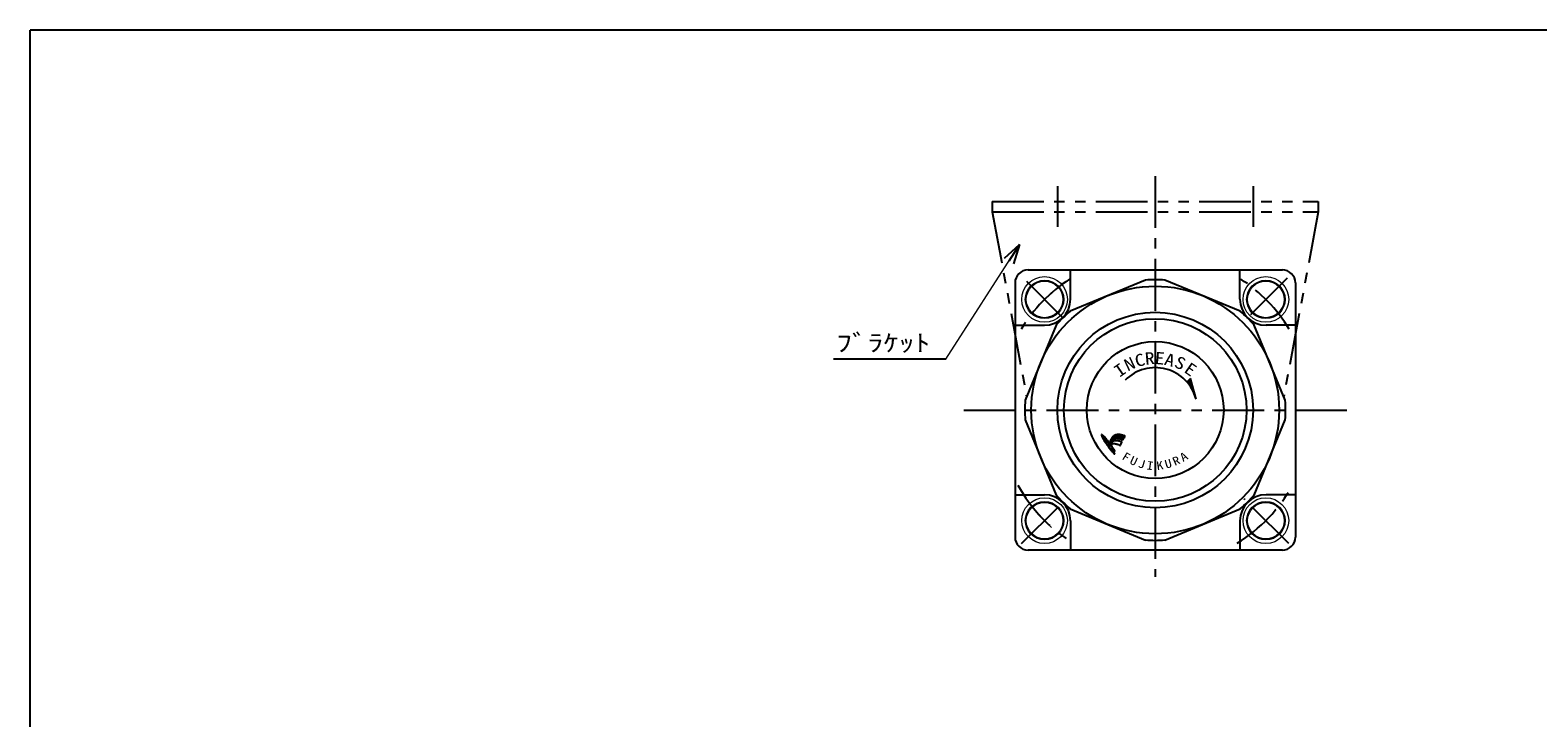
# Model space of a CAD drawing. Header units: millimetres. Extents: x -190 to 204, y -140 to 142.
# Tile 2 of 3: x -190 to 41, y 36 to 142. Entities that reach past the tile are written whole.
import ezdxf
from ezdxf.enums import TextEntityAlignment as Align

# ---------------------------------------------------------------- set-up
doc = ezdxf.new("R2010")
doc.units = ezdxf.units.MM
doc.header["$LTSCALE"] = 0.25
doc.linetypes.add('CENTER', pattern=[50.8, 31.75, -6.35, 6.35, -6.35])
doc.linetypes.add('PHANTOM', pattern=[63.5, 31.75, -6.35, 6.35, -6.35, 6.35, -6.35])
doc.layers.add('Layer0014', color=7, linetype='Continuous')
doc.layers.add('ZUWAKU', color=7, linetype='Continuous')
doc.styles.add('FdaStyle0', font='txt.shx', dxfattribs={"width": 0.8, "bigfont": 'bigfont'})
doc.styles.add('FdaStyle1', font='ＭＳ ゴシック', dxfattribs={"width": 0.616})

# ---------------------------------------------------------------- blocks, each defined once
blk = doc.blocks.new('DC_GROUP_RP2-0.5-1_2')
at = {"color": 4, "linetype": 'Continuous', "lineweight": 25}
blk.add_line((-22.51, 79.35), (-22.6, 79.37), dxfattribs=at)
for centre, radius, start, end in [((-22.27, 77.65), 2.25, 154.1596, 156.5211), ((-20.1, 76.5), 4.7, 151.9983, 153.0993), ((-21.51, 77.34), 3.06, 151.7036, 153.3939), ((-23.03, 78.12), 1.35, 146.3137, 150.2603), ((-20.43, 76.48), 4.43, 145.7977, 147.2876), ((-23.74, 78.72), 0.428, 137.9478, 145.4483), ((-19.64, 75.35), 5.74, 139.6104, 140.4429), ((-23.35, 78.51), 0.863, 133.8815, 139.3431), ((-23.55, 78.71), 0.579, 126.6419, 133.6018), ((-30.28, 88.03), 10.92, 305.802, 306.198), ((-23.16, 78.37), 1.09, 123.5906, 128.4094), ((-23.37, 78.64), 0.747, 113.6113, 121.5603), ((-23.13, 78.15), 1.29, 109.8131, 114.4884), ((-23.16, 78.17), 1.26, 105.6944, 109.3068), ((-23.36, 78.92), 0.485, 101.7235, 106.5255), ((-23.12, 77.9), 1.54, 99.1241, 102.6775), ((-23.16, 78.07), 1.36, 93.8559, 98.561), ((-23.16, 78.09), 1.35, 90.2765, 94.1452), ((-23.17, 77.68), 1.75, 87.3084, 89.7512), ((-23.45, 69.8), 9.64, 87.3301, 87.8618), ((-23.05, 78.27), 1.16, 84.1175, 87.6106), ((-23.47, 74.82), 4.64, 82.4113, 83.3245), ((-23.59, 73.2), 6.25, 82.4618, 83.2741), ((-22.97, 77.96), 1.46, 78.7109, 82.0424), ((-23.86, 73.57), 5.93, 77.6612, 78.5158), ((-23.37, 75.28), 4.16, 76.5305, 78.1041), ((-24.18, 71.93), 7.61, 75.3044, 76.4448), ((-23.54, 74.39), 5.06, 74.0939, 75.2655)]:
    blk.add_arc(centre, radius, start, end, dxfattribs=at)
blk = doc.blocks.new('DC_GROUP_RP2-0.5-1_3')
at = {"color": 4, "linetype": 'Continuous', "lineweight": 25}
blk.add_line((-24.39, 78.42), (-24.49, 78.23), dxfattribs=at)
for centre, radius, start, end in [((-19.02, 75.55), 6.08, 155.7385, 157.3306), ((-17.04, 74.58), 8.29, 153.8872, 155.2023), ((-3.37, 68.2), 23.37, 153.7299, 154.0739)]:
    blk.add_arc(centre, radius, start, end, dxfattribs=at)
blk = doc.blocks.new('DC_GROUP_RP2-0.5-1_4')
at = {"color": 4, "linetype": 'Continuous', "lineweight": 25}
for centre, radius, start, end in [((-23.65, 78.28), 0.451, 115.6669, 136.3331), ((-23.25, 77.61), 1.23, 106.453, 118.6432), ((-23.39, 77.88), 0.935, 87.9667, 103.3335), ((-23.34, 77.1), 1.71, 82.9246, 90.3904), ((-23.78, 73.98), 4.86, 78.9614, 82.3102), ((-23.48, 75.33), 3.48, 76.1085, 79.5651), ((-24.75, 70.46), 8.51, 74.2397, 75.6821), ((-17.65, 74.24), 7.73, 150.2166, 151.9818), ((-22.04, 76.78), 2.66, 143.5786, 150.7996), ((-22.47, 77.05), 2.15, 134.1532, 142.386)]:
    blk.add_arc(centre, radius, start, end, dxfattribs=at)
blk = doc.blocks.new('DC_GROUP_RP2-0.5-1_5')
at = {"color": 4, "linetype": 'Continuous', "lineweight": 25}
for centre, radius, start, end in [((-22.42, 78.7), 0.0529, 252.8981, 295.1278), ((-22.68, 79.08), 0.514, 303.2931, 308.7069), ((-22.37, 78.71), 0.0276, 285.4206, 1.2643), ((-53, 92.35), 33.56, 336.0229, 336.3317), ((1.47, 68.22), 26.01, 155.4396, 155.8221), ((-14.33, 75.56), 8.6, 155.419, 156.1641), ((-22.21, 79.13), 0.143, 52.5201, 66.2857), ((-22.78, 79.46), 0.712, 332.7063, 339.2217), ((-22.14, 79.22), 0.0258, 332.3209, 49.311)]:
    blk.add_arc(centre, radius, start, end, dxfattribs=at)
blk = doc.blocks.new('DC_GROUP_RP2-0.5-1_6')
at = {"color": 4, "linetype": 'Continuous', "lineweight": 25}
for centre, radius, start, end in [((-23.48, 77.44), 1.06, 101.4115, 111.7469), ((-23.52, 77.23), 1.26, 88.7756, 97.5488), ((-23.43, 76.94), 1.55, 84.5826, 92.4321), ((-23.6, 76.29), 2.22, 75.5586, 81.7984), ((-28.44, 54.94), 24.11, 76.5307, 77.0586), ((-27.05, 61.32), 17.58, 75.2581, 76.0873)]:
    blk.add_arc(centre, radius, start, end, dxfattribs=at)
blk = doc.blocks.new('DC_GROUP_RP2-0.5-1_7')
at = {"color": 4, "linetype": 'Continuous', "lineweight": 25}
for centre, radius, start, end in [((-19.61, 74.77), 5.74, 146.4952, 148.654), ((-22.96, 76.98), 1.73, 140.1478, 146.2166), ((-23.01, 77.02), 1.66, 133.9103, 140.1366), ((-23.39, 77.43), 1.11, 124.9045, 134.3384), ((-23.17, 77.04), 1.55, 116.7491, 123.3108)]:
    blk.add_arc(centre, radius, start, end, dxfattribs=at)
blk = doc.blocks.new('DC_GROUP_RP2-0.5-1_8')
at = {"color": 4, "linetype": 'Continuous', "lineweight": 25}
for centre, radius, start, end in [((-23.72, 77.17), 0.882, 125.0997, 135.311), ((-23.9, 77.38), 0.609, 106.7194, 123.1077), ((-23.82, 77.12), 0.889, 95.0209, 106.77), ((-23.83, 77.21), 0.792, 83.4318, 94.9938), ((-23.91, 76.39), 1.62, 77.2777, 83.6899), ((-24.65, 73.28), 4.81, 74.4539, 76.9118), ((-25.42, 70.05), 8.13, 73.7332, 75.3101), ((-39.28, 26.34), 53.99, 72.4107, 72.6038), ((-22.27, 80.2), 2.5, 253.7235, 257.0779)]:
    blk.add_arc(centre, radius, start, end, dxfattribs=at)
blk = doc.blocks.new('DC_GROUP_RP2-0.5-1_9')
at = {"color": 4, "linetype": 'Continuous', "lineweight": 25}
for centre, radius, start, end in [((-22.83, 77.84), 0.073, 272.1073, 297.0668), ((-22.86, 77.87), 0.109, 305.6302, 324.6945)]:
    blk.add_arc(centre, radius, start, end, dxfattribs=at)
blk = doc.blocks.new('DC_GROUP_RP2-0.5-1_10')
at = {"color": 4, "linetype": 'Continuous', "lineweight": 25}
for centre, radius, start, end in [((-22.59, 78.29), 0.0381, 38.3896, 74.0601), ((-22.61, 78.29), 0.0481, 350.6874, 21.1754)]:
    blk.add_arc(centre, radius, start, end, dxfattribs=at)
blk = doc.blocks.new('DC_GROUP_RP2-0.5-1_11')
at = {"color": 4, "linetype": 'Continuous', "lineweight": 25}
for centre, radius, start, end in [((-45.22, 63.13), 25.61, 33.693, 34.9555), ((-39.82, 66.92), 19.02, 31.6958, 33.2354)]:
    blk.add_arc(centre, radius, start, end, dxfattribs=at)
blk = doc.blocks.new('DC_GROUP_RP2-0.5-1_12')
at = {"color": 4, "linetype": 'Continuous', "lineweight": 25}
for centre, radius, start, end in [((-41.14, 65.55), 20.82, 34.3135, 35.9326), ((-35.5, 69.58), 13.89, 31.5928, 33.7135)]:
    blk.add_arc(centre, radius, start, end, dxfattribs=at)
blk = doc.blocks.new('DC_GROUP_RP2-0.5-1_13')
at = {"color": 4, "linetype": 'Continuous', "lineweight": 25}
for centre, radius, start, end in [((-23.7, 76.93), 0.0743, 291.388, 320.612), ((-23.69, 76.9), 0.056, 336.9074, 12.2453)]:
    blk.add_arc(centre, radius, start, end, dxfattribs=at)
blk = doc.blocks.new('DC_GROUP_RP2-0.5-1_14')
at = {"color": 4, "linetype": 'Continuous', "lineweight": 25}
for centre, radius, start, end in [((-23.7, 76.46), 0.0169, 260.8193, 351.1807), ((-23.98, 76.5), 0.303, 352.0672, 4.6376)]:
    blk.add_arc(centre, radius, start, end, dxfattribs=at)
blk = doc.blocks.new('DC_GROUP_RP2-0.5-1_15')
at = {"color": 4, "linetype": 'Continuous', "lineweight": 25}
for centre, radius, start, end in [((-24.56, 78.89), 0.67, 192.2371, 200.6896), ((-23.77, 79.21), 1.52, 201.5019, 208.2552), ((-19.59, 81.44), 6.26, 208.0826, 210.419), ((-20.95, 80.6), 4.66, 210.0026, 213.4797), ((-8.12, 89.03), 20.01, 213.3592, 214.7519), ((-16.77, 83), 9.46, 214.6023, 216.9552), ((-12.76, 86.14), 14.56, 217.3477, 218.6891), ((-13.9, 85.03), 12.98, 218.0128, 219.9295), ((-22.27, 78.04), 2.07, 220.2779, 227.3133)]:
    blk.add_arc(centre, radius, start, end, dxfattribs=at)
blk = doc.blocks.new('DC_GROUP_RP2-0.5-1_16')
at = {"color": 4, "linetype": 'Continuous', "lineweight": 25}
for centre, radius, start, end in [((-26.35, 77.18), 1.99, 46.4098, 53.1264), ((-27.09, 76.49), 3.01, 39.4447, 45.1725), ((-31.43, 72.9), 8.63, 37.5621, 39.5655)]:
    blk.add_arc(centre, radius, start, end, dxfattribs=at)
blk = doc.blocks.new('DC_GROUP_RP2-0.5-1_17')
at = {"color": 4, "linetype": 'Continuous', "lineweight": 25}
for centre, radius, start, end in [((-25.17, 78.76), 0.0485, 137.1831, 190.911), ((-25.21, 78.7), 0.0872, 48.1818, 84.101)]:
    blk.add_arc(centre, radius, start, end, dxfattribs=at)
blk = doc.blocks.new('DC_GROUP_RP2-0.5-1_18')
at = {"color": 4, "linetype": 'Continuous', "lineweight": 25}
for centre, radius, start, end in [((-24.59, 78.2), 0.0442, 283.2865, 322.9887), ((-24.76, 78.3), 0.237, 328.3091, 341.1705)]:
    blk.add_arc(centre, radius, start, end, dxfattribs=at)
blk = doc.blocks.new('DC_GROUP_RP2-0.5-1_19')
at = {"color": 4, "linetype": 'Continuous', "lineweight": 25}
for centre, radius, start, end in [((-26.63, 78.03), 1.72, 47.4334, 54.4999), ((-28.64, 75.92), 4.64, 42.8097, 46.8039), ((-30.8, 73.92), 7.58, 40.4704, 42.783), ((-33.87, 71.14), 11.72, 39.1649, 41.0993), ((-33.25, 71.79), 10.84, 36.4519, 38.5629)]:
    blk.add_arc(centre, radius, start, end, dxfattribs=at)
blk = doc.blocks.new('DC_GROUP_RP2-0.5-1_20')
at = {"color": 4, "linetype": 'Continuous', "lineweight": 25}
for centre, radius, start, end in [((-25.59, 79.34), 0.127, 138.8509, 166.2792), ((-25.64, 79.35), 0.0836, 86.8462, 123.2548)]:
    blk.add_arc(centre, radius, start, end, dxfattribs=at)
blk = doc.blocks.new('DC_GROUP_RP2-0.5-1_21')
at = {"color": 4, "linetype": 'Continuous', "lineweight": 25}
for centre, radius, start, end in [((-24.43, 79.67), 1.32, 193.3258, 201.5156), ((-23.49, 80.1), 2.34, 202.9342, 210.0439), ((-16.4, 84.11), 10.49, 209.6145, 211.8441), ((-12.46, 86.49), 15.1, 211.6163, 213.1514), ((5.63, 98.41), 36.76, 213.2841, 213.9605)]:
    blk.add_arc(centre, radius, start, end, dxfattribs=at)
blk = doc.blocks.new('DC_GROUP_RP2-0.5-1_22')
at = {"color": 4, "linetype": 'Continuous', "lineweight": 25}
for centre, radius, start, end in [((14.15, 106.39), 48.32, 216.1662, 216.4812), ((-1.83, 94.59), 28.45, 216.5121, 217.1406), ((42.15, 128.06), 83.72, 217.2285, 217.4483), ((-17.47, 82.32), 8.58, 217.0043, 218.598), ((-17.92, 82.06), 8.06, 219.1584, 220.9647), ((-18.15, 81.78), 7.7, 220.5305, 222.5038), ((-21.48, 78.77), 3.22, 223.039, 226.3838)]:
    blk.add_arc(centre, radius, start, end, dxfattribs=at)
blk = doc.blocks.new('DC_GROUP_RP2-0.5-1_23')
at = {"color": 4, "linetype": 'Continuous', "lineweight": 25}
for p, q in [((-24.28, 78.64), (-23.97, 78.6)), ((-24.27, 78.68), (-23.94, 78.63)), ((-24.25, 78.71), (-23.9, 78.65)), ((-24.23, 78.74), (-23.85, 78.68)), ((-24.22, 78.78), (-23.8, 78.71)), ((-24.2, 78.81), (-23.74, 78.74)), ((-24.18, 78.84), (-23.68, 78.76)), ((-24.16, 78.87), (-23.61, 78.79)), ((-24.14, 78.9), (-23.5, 78.8)), ((-24.11, 78.94), (-23.32, 78.81)), ((-24.09, 78.97), (-22.35, 78.69)), ((-24.07, 79), (-22.33, 78.73)), ((-24.04, 79.03), (-22.32, 78.76)), ((-24.02, 79.06), (-22.3, 78.79)), ((-23.99, 79.09), (-22.29, 78.83)), ((-23.96, 79.12), (-22.27, 78.86)), ((-23.93, 79.16), (-22.26, 78.89)), ((-23.89, 79.18), (-22.24, 78.92)), ((-23.85, 79.21), (-22.23, 78.96)), ((-23.81, 79.24), (-22.21, 78.99)), ((-23.77, 79.27), (-22.2, 79.02)), ((-23.72, 79.3), (-22.18, 79.06)), ((-23.66, 79.33), (-22.17, 79.09)), ((-23.6, 79.35), (-22.15, 79.12)), ((-23.53, 79.38), (-22.14, 79.16)), ((-23.45, 79.4), (-22.12, 79.19)), ((-23.35, 79.42), (-22.11, 79.22)), ((-23.2, 79.43), (-22.18, 79.27)), ((-22.86, 79.41), (-22.64, 79.38)), ((-22.6, 78.7), (-22.39, 78.66)), ((-24.64, 77.89), (-24.48, 77.86)), ((-24.63, 77.92), (-24.46, 77.89)), ((-24.62, 77.85), (-24.5, 77.83)), ((-24.61, 77.95), (-24.45, 77.93)), ((-24.6, 77.99), (-24.43, 77.96)), ((-24.59, 77.81), (-24.51, 77.8)), ((-24.58, 78.02), (-24.41, 77.99)), ((-24.57, 78.05), (-24.39, 78.02)), ((-24.56, 77.77), (-24.54, 77.76)), ((-24.55, 78.09), (-24.37, 78.06)), ((-24.54, 78.12), (-24.35, 78.09)), ((-24.52, 78.15), (-24.34, 78.12)), ((-24.51, 78.18), (-24.32, 78.15)), ((-24.49, 78.22), (-24.3, 78.19)), ((-24.47, 78.25), (-24.28, 78.22)), ((-24.46, 78.28), (-24.26, 78.25)), ((-24.44, 78.32), (-24.23, 78.28)), ((-24.43, 78.35), (-24.21, 78.31)), ((-24.41, 78.38), (-24.19, 78.35)), ((-24.39, 78.41), (-24.17, 78.38)), ((-24.38, 78.45), (-24.14, 78.41)), ((-24.36, 78.48), (-24.11, 78.44)), ((-24.35, 78.51), (-24.09, 78.47)), ((-24.33, 78.55), (-24.06, 78.5)), ((-24.32, 78.58), (-24.03, 78.53)), ((-24.3, 78.61), (-24, 78.56))]:
    blk.add_line(p, q, dxfattribs=at)
blk = doc.blocks.new('DC_GROUP_RP2-0.5-1_24')
at = {"color": 4, "linetype": 'Continuous', "lineweight": 25}
for p, q in [((-24.27, 77.78), (-24.2, 77.77)), ((-24.27, 77.75), (-24.18, 77.73)), ((-24.24, 77.71), (-24.15, 77.69)), ((-24.21, 77.67), (-24.12, 77.65)), ((-24.18, 77.63), (-24.09, 77.61)), ((-24.15, 77.59), (-24.07, 77.57)), ((-24.13, 77.55), (-24.04, 77.53)), ((-24.1, 77.51), (-24.01, 77.5)), ((-24.07, 77.47), (-23.98, 77.46)), ((-24.04, 77.43), (-23.96, 77.42)), ((-24.02, 77.39), (-23.93, 77.38)), ((-23.99, 77.35), (-23.91, 77.34)), ((-23.96, 77.31), (-23.88, 77.3)), ((-23.93, 77.27), (-23.85, 77.26)), ((-23.91, 77.23), (-23.83, 77.22)), ((-23.88, 77.19), (-23.8, 77.18)), ((-23.86, 77.15), (-23.78, 77.14)), ((-23.83, 77.11), (-23.75, 77.1)), ((-23.8, 77.07), (-23.73, 77.06)), ((-23.78, 77.03), (-23.7, 77.02)), ((-23.75, 76.99), (-23.68, 76.98)), ((-23.73, 76.95), (-23.65, 76.94)), ((-23.71, 76.92), (-23.63, 76.9)), ((-23.68, 76.88), (-23.65, 76.87))]:
    blk.add_line(p, q, dxfattribs=at)
blk = doc.blocks.new('DC_GROUP_RP2-0.5-1_25')
at = {"color": 4, "linetype": 'Continuous', "lineweight": 25}
for p, q in [((-25.7, 79.39), (-25.53, 79.36)), ((-25.7, 79.35), (-25.48, 79.32)), ((-25.69, 79.31), (-25.44, 79.27)), ((-25.68, 79.42), (-25.59, 79.4)), ((-25.68, 79.28), (-25.39, 79.23)), ((-25.67, 79.24), (-25.35, 79.19)), ((-25.66, 79.2), (-25.31, 79.15)), ((-25.64, 79.16), (-25.27, 79.1)), ((-25.62, 79.13), (-25.23, 79.06)), ((-25.61, 79.09), (-25.19, 79.02)), ((-25.59, 79.05), (-25.15, 78.98)), ((-25.57, 79.01), (-25.12, 78.94)), ((-25.55, 78.97), (-25.08, 78.9)), ((-25.53, 78.93), (-25.05, 78.86)), ((-25.5, 78.89), (-25.01, 78.82)), ((-25.48, 78.85), (-24.98, 78.77)), ((-25.46, 78.82), (-25.21, 78.78)), ((-25.44, 78.78), (-25.21, 78.74)), ((-25.41, 78.74), (-25.2, 78.7)), ((-25.39, 78.7), (-25.19, 78.67)), ((-25.36, 78.66), (-25.18, 78.63)), ((-25.34, 78.62), (-25.16, 78.59)), ((-25.15, 78.77), (-24.94, 78.73)), ((-25.09, 78.72), (-24.91, 78.69)), ((-25.04, 78.68), (-24.87, 78.65)), ((-24.99, 78.64), (-24.84, 78.61)), ((-25.32, 78.58), (-25.14, 78.55)), ((-25.29, 78.54), (-25.12, 78.51)), ((-25.27, 78.5), (-25.1, 78.48)), ((-25.24, 78.46), (-25.08, 78.44)), ((-25.22, 78.42), (-25.06, 78.4)), ((-25.19, 78.38), (-25.04, 78.36)), ((-25.17, 78.34), (-25.02, 78.32)), ((-25.14, 78.3), (-24.99, 78.28)), ((-25.12, 78.27), (-24.97, 78.24)), ((-25.09, 78.23), (-24.95, 78.2)), ((-25.07, 78.19), (-24.92, 78.16)), ((-25.04, 78.15), (-24.9, 78.12)), ((-25.01, 78.11), (-24.87, 78.09)), ((-24.99, 78.07), (-24.85, 78.05)), ((-24.96, 78.03), (-24.82, 78.01)), ((-24.95, 78.59), (-24.8, 78.57)), ((-24.93, 77.99), (-24.8, 77.97)), ((-24.91, 78.55), (-24.77, 78.53)), ((-24.91, 77.95), (-24.77, 77.93)), ((-24.88, 77.91), (-24.74, 77.89)), ((-24.87, 78.51), (-24.74, 78.49)), ((-24.85, 77.87), (-24.72, 77.85)), ((-24.83, 78.47), (-24.71, 78.45)), ((-24.82, 77.83), (-24.69, 77.81)), ((-24.8, 78.43), (-24.68, 78.41)), ((-24.8, 77.79), (-24.66, 77.77)), ((-24.77, 78.39), (-24.64, 78.37)), ((-24.77, 77.75), (-24.64, 77.73)), ((-24.74, 77.71), (-24.61, 77.69)), ((-24.73, 78.35), (-24.61, 78.33)), ((-24.71, 77.67), (-24.58, 77.65)), ((-24.7, 78.31), (-24.58, 78.29)), ((-24.68, 77.63), (-24.55, 77.61)), ((-24.67, 78.26), (-24.55, 78.25)), ((-24.65, 77.59), (-24.53, 77.57)), ((-24.63, 78.22), (-24.54, 78.21)), ((-24.62, 77.55), (-24.5, 77.53)), ((-24.6, 78.18), (-24.56, 78.18)), ((-24.59, 77.51), (-24.47, 77.49)), ((-24.56, 77.47), (-24.44, 77.45)), ((-24.53, 77.43), (-24.41, 77.41)), ((-24.5, 77.39), (-24.38, 77.37)), ((-24.46, 77.35), (-24.35, 77.33)), ((-24.43, 77.31), (-24.32, 77.29)), ((-24.4, 77.27), (-24.29, 77.25)), ((-24.37, 77.23), (-24.26, 77.21)), ((-24.34, 77.19), (-24.23, 77.17)), ((-24.31, 77.15), (-24.2, 77.13)), ((-24.28, 77.11), (-24.16, 77.09)), ((-24.25, 77.06), (-24.13, 77.05)), ((-24.22, 77.02), (-24.1, 77.01)), ((-24.19, 76.98), (-24.07, 76.97)), ((-24.15, 76.94), (-24.04, 76.92)), ((-24.12, 76.9), (-24, 76.88)), ((-24.09, 76.86), (-23.97, 76.84)), ((-24.05, 76.82), (-23.94, 76.8)), ((-24.02, 76.78), (-23.9, 76.76)), ((-23.98, 76.74), (-23.87, 76.72)), ((-23.94, 76.7), (-23.83, 76.68)), ((-23.91, 76.66), (-23.8, 76.64)), ((-23.87, 76.62), (-23.76, 76.6)), ((-23.83, 76.57), (-23.72, 76.56)), ((-23.79, 76.53), (-23.68, 76.51)), ((-23.75, 76.49), (-23.68, 76.48)), ((-23.71, 76.45), (-23.69, 76.44))]:
    blk.add_line(p, q, dxfattribs=at)
blk = doc.blocks.new('DC_GROUP_RP2-0.5-1_1')
at = {"color": 4, "linetype": 'Continuous', "lineweight": 25}
for p, q in [((-24.63, 77.9), (-24.64, 77.89)), ((-24.64, 77.89), (-24.56, 77.76)), ((-24.56, 77.76), (-24.52, 77.79)), ((-24.51, 77.76), (-24.53, 77.72)), ((-24.53, 77.72), (-24.47, 77.65)), ((-24.47, 77.87), (-24.52, 77.79)), ((-24.47, 77.65), (-24.45, 77.67)), ((-24.35, 77.79), (-24.45, 77.67)), ((-24.23, 77.81), (-24.29, 77.77)), ((-22.77, 77.8), (-22.56, 78.28))]:
    blk.add_line(p, q, dxfattribs=at)
at = {"linetype": 'Continuous'}
for name in ['DC_GROUP_RP2-0.5-1_20', 'DC_GROUP_RP2-0.5-1_21', 'DC_GROUP_RP2-0.5-1_25', 'DC_GROUP_RP2-0.5-1_19', 'DC_GROUP_RP2-0.5-1_17', 'DC_GROUP_RP2-0.5-1_15', 'DC_GROUP_RP2-0.5-1_16', 'DC_GROUP_RP2-0.5-1_23', 'DC_GROUP_RP2-0.5-1_4', 'DC_GROUP_RP2-0.5-1_2', 'DC_GROUP_RP2-0.5-1_5', 'DC_GROUP_RP2-0.5-1_22', 'DC_GROUP_RP2-0.5-1_3', 'DC_GROUP_RP2-0.5-1_18', 'DC_GROUP_RP2-0.5-1_7', 'DC_GROUP_RP2-0.5-1_8', 'DC_GROUP_RP2-0.5-1_12', 'DC_GROUP_RP2-0.5-1_24', 'DC_GROUP_RP2-0.5-1_11', 'DC_GROUP_RP2-0.5-1_6', 'DC_GROUP_RP2-0.5-1_14', 'DC_GROUP_RP2-0.5-1_13', 'DC_GROUP_RP2-0.5-1_9', 'DC_GROUP_RP2-0.5-1_10']:
    blk.add_blockref(name, (0, 0), dxfattribs=at)
blk = doc.blocks.new('DC_GROUP_RP2-0.5-1_26')
at = {"color": 4, "linetype": 'Continuous', "lineweight": 25}
for p, q in [((-18.97, 103.14), (-30.5, 98.36)), ((-4.42, 98.36), (-15.96, 103.14)), ((-32.63, 96.24), (-37.41, 84.7)), ((2.48, 84.7), (-2.3, 96.24)), ((-37.41, 81.69), (-32.63, 70.15)), ((-2.3, 70.15), (2.48, 81.69)), ((-30.5, 68.03), (-18.97, 63.25)), ((-15.96, 63.25), (-4.42, 68.03))]:
    blk.add_line(p, q, dxfattribs=at)
blk.add_circle((-17.46, 83.2), 19, dxfattribs=at)
for start, end in [(85.6949, 94.3051), (130.6949, 139.3051), (40.6949, 49.3051), (175.6949, 184.3051), (355.6949, 4.3051), (220.6949, 229.3051), (310.6949, 319.3051), (265.6949, 274.3051)]:
    blk.add_arc((-17.46, 83.2), 20, start, end, dxfattribs=at)
blk = doc.blocks.new('DC_GROUP_RP2-0.5-1_33')
at = {"color": 4, "linetype": 'Continuous', "lineweight": 13}
for p, q in [((-33.37, 101.23), (-35.5, 99.11)), ((-35.5, 101.23), (-33.37, 99.11))]:
    blk.add_line(p, q, dxfattribs=at)
for radius in [3.5, 2.95, 2.8]:
    blk.add_circle((-34.43, 100.17), radius, dxfattribs=at)
blk = doc.blocks.new('DC_GROUP_RP2-0.5-1_34')
at = {"color": 4, "linetype": 'Continuous', "lineweight": 13}
for p, q in [((0.57, 67.29), (-1.55, 65.16)), ((-1.55, 67.29), (0.57, 65.16))]:
    blk.add_line(p, q, dxfattribs=at)
for radius in [3.5, 2.95, 2.8]:
    blk.add_circle((-0.49, 66.22), radius, dxfattribs=at)
blk = doc.blocks.new('DC_GROUP_RP2-0.5-1_35')
at = {"color": 4, "linetype": 'Continuous', "lineweight": 13}
for p, q in [((-35.5, 67.29), (-33.37, 65.16)), ((-33.37, 67.29), (-35.5, 65.16))]:
    blk.add_line(p, q, dxfattribs=at)
for radius in [3.5, 2.95, 2.8]:
    blk.add_circle((-34.43, 66.22), radius, dxfattribs=at)
blk = doc.blocks.new('DC_GROUP_RP2-0.5-1_36')
at = {"color": 4, "linetype": 'Continuous', "lineweight": 13}
for p, q in [((-1.55, 101.23), (0.57, 99.11)), ((0.57, 101.23), (-1.55, 99.11))]:
    blk.add_line(p, q, dxfattribs=at)
for radius in [3.5, 2.95, 2.8]:
    blk.add_circle((-0.49, 100.17), radius, dxfattribs=at)
blk = doc.blocks.new('_OPEN30')
at = {"color": 0, "linetype": 'ByBlock', "lineweight": -2}
for p, q in [((-1, 0.267949), (0, 0)), ((0, 0), (-1, -0.267949)), ((0, 0), (-1, 0))]:
    blk.add_line(p, q, dxfattribs=at)

msp = doc.modelspace()

# ---------------------------------------------------------------- linework, layer by layer
at = {"color": 4, "linetype": 'CENTER', "lineweight": 25}
for p, q in [((-17.46, 119.08), (-17.46, 57.58)), ((-32.46, 117.56), (-32.46, 111.3)), ((-2.46, 117.56), (-2.46, 111.3)), ((-31.58, 97.31), (-37.17, 102.9)), ((-2.78, 97.88), (2.91, 103.57)), ((-46.81, 83.2), (12.95, 83.2)), ((3.04, 62.7), (-3.82, 69.55)), ((-37.96, 62.7), (-31.84, 68.82))]:
    msp.add_line(p, q, dxfattribs=at)
at = {"color": 4, "linetype": 'Continuous', "lineweight": 13}
msp.add_line((-49.56, 91), (-38.27, 108.58), dxfattribs=at)
at = {"color": 4, "linetype": 'Continuous', "lineweight": 25}
for p, q in [((-36.96, 104.7), (2.04, 104.7)), ((-30.46, 100.2), (-30.46, 104.7)), ((-4.46, 100.2), (-4.46, 104.7)), ((-38.96, 102.7), (-38.96, 63.7)), ((4.04, 102.7), (4.04, 63.7)), ((-38.96, 96.2), (-34.46, 96.2)), ((4.04, 96.2), (-0.46, 96.2)), ((-49.56, 91), (-66.82, 91)), ((-12.03, 88.02), (-12.58, 87.55)), ((-12.03, 88.02), (-12.54, 87.5)), ((-11.19, 84.88), (-12.03, 88.02)), ((-11.98, 87.85), (-12.45, 87.39)), ((-11.94, 87.69), (-12.35, 87.27)), ((-11.89, 87.52), (-12.27, 87.15)), ((-11.85, 87.36), (-12.18, 87.03)), ((-11.81, 87.2), (-12.1, 86.91)), ((-11.76, 87.03), (-12.02, 86.78)), ((-11.72, 86.87), (-11.94, 86.65)), ((-11.68, 86.71), (-11.86, 86.52)), ((-11.63, 86.54), (-11.79, 86.39)), ((-11.59, 86.38), (-11.72, 86.25)), ((-11.54, 86.22), (-11.65, 86.11)), ((-11.5, 86.05), (-11.58, 85.97)), ((-11.46, 85.89), (-11.52, 85.83)), ((-11.41, 85.73), (-11.45, 85.68)), ((-11.37, 85.56), (-11.4, 85.53)), ((-11.32, 85.4), (-11.34, 85.38)), ((-11.28, 85.23), (-11.29, 85.23)), ((-38.96, 70.2), (-34.46, 70.2)), ((4.04, 70.2), (-0.46, 70.2)), ((-30.46, 66.2), (-30.46, 61.7)), ((-4.46, 66.2), (-4.46, 61.7)), ((2.04, 61.7), (-36.96, 61.7))]:
    msp.add_line(p, q, dxfattribs=at)
for radius in [15, 14, 10.5]:
    msp.add_circle((-17.46, 83.2), radius, dxfattribs=at)
for centre, radius, start, end in [((-36.96, 102.7), 2, 90, 180), ((2.04, 102.7), 2, 0, 90), ((-34.46, 100.2), 4, 270, 0), ((-0.46, 100.2), 4, 180, 270), ((-17.46, 83.2), 6.5, 15, 135), ((-34.46, 66.2), 4, 0, 90), ((-0.46, 66.2), 4, 90, 180), ((-36.96, 63.7), 2, 180, 270), ((2.04, 63.7), 2, 270, 0)]:
    msp.add_arc(centre, radius, start, end, dxfattribs=at)
at = {"color": 4, "linetype": 'CENTER', "lineweight": 25}
for start, end in [(123.2399, 148.8272), (31.1728, 56.7601), (208.7286, 238.3887), (301.6113, 331.2714)]:
    msp.add_arc((-17.46, 83.2), 24, start, end, dxfattribs=at)
at = {"layer": 'Layer0014', "color": 4, "linetype": 'PHANTOM', "lineweight": 25}
for p, q in [((-42.46, 115.2), (7.54, 115.2)), ((-42.46, 115.2), (-42.46, 113.6)), ((-42.46, 113.6), (7.54, 113.6)), ((-42.46, 113.6), (-37.18, 85.26)), ((7.54, 113.6), (2.25, 85.26)), ((7.54, 115.2), (7.54, 113.6))]:
    msp.add_line(p, q, dxfattribs=at)
at = {"layer": 'ZUWAKU', "color": 5, "linetype": 'Continuous', "lineweight": 25}
for p in [(198, 141.5), (-190, -134.25)]:
    msp.add_line(p, (-190, 141.5), dxfattribs=at)

# ---------------------------------------------------------------- block references
at = {"color": 4, "xscale": 3.000002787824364, "yscale": 2.999989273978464, "rotation": 57.29137584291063}
msp.add_blockref('_OPEN30', (-38.27, 108.58), dxfattribs=at)
at = {"linetype": 'Continuous'}
for name in ['DC_GROUP_RP2-0.5-1_33', 'DC_GROUP_RP2-0.5-1_26', 'DC_GROUP_RP2-0.5-1_36', 'DC_GROUP_RP2-0.5-1_1', 'DC_GROUP_RP2-0.5-1_35', 'DC_GROUP_RP2-0.5-1_34']:
    msp.add_blockref(name, (0, 0), dxfattribs=at)

# ---------------------------------------------------------------- texts
at = {"color": 4, "style": 'FdaStyle0', "width": 0.8}
msp.add_text('ﾌﾞﾗｹｯﾄ', height=3, dxfattribs=at).set_placement((-66.36, 91.9), (-51.96, 91.9), align=Align.FIT)
at = {"color": 4, "style": 'FdaStyle1', "width": 1.230769}
for s, height, rotation, p, p2 in [('I', 1.87, 35, (-22.96, 88.14), (-21.73, 89)), ('N', 1.87, 25, (-21.67, 89.1), (-20.31, 89.73)), ('C', 1.87, 15, (-20.31, 89.76), (-18.86, 90.15)), ('R', 1.87, 5, (-18.97, 90.14), (-17.47, 90.27)), ('E', 1.87, 355, (-17.58, 90.28), (-16.09, 90.15)), ('A', 1.87, 345, (-16.19, 90.18), (-14.75, 89.79)), ('S', 1.87, 335, (-14.7, 89.89), (-13.34, 89.26)), ('E', 1.87, 325, (-13.18, 89.11), (-11.95, 88.25)), ('F', 1.3, 328, (-22.69, 75.73), (-21.81, 75.18)), ('A', 1.3, 32, (-13.18, 75.2), (-12.29, 75.76)), ('U', 1.3, 336, (-21.49, 75.01), (-20.54, 74.58)), ('J', 1.3, 344, (-20.2, 74.46), (-19.2, 74.17)), ('I', 1.3, 352, (-18.85, 74.1), (-17.82, 73.95)), ('K', 1.3, 8, (-17.17, 73.98), (-16.14, 74.13)), ('U', 1.3, 16, (-15.79, 74.2), (-14.78, 74.49)), ('R', 1.3, 24, (-14.45, 74.61), (-13.49, 75.04))]:
    msp.add_text(s, height=height, rotation=rotation, dxfattribs=at).set_placement(p, p2, align=Align.FIT)

doc.saveas('drawing.dxf')
